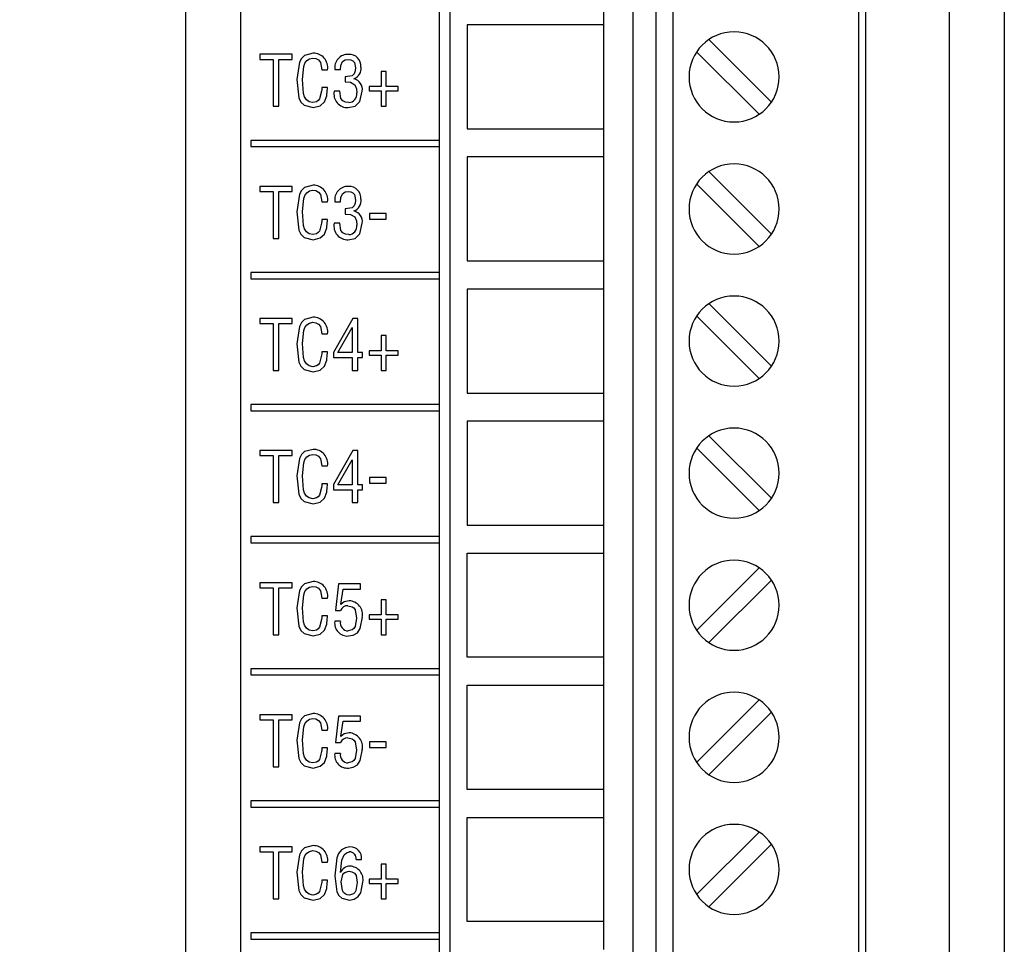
# Model space of a CAD drawing. Header units: millimetres. Extents: x 0 to 559, y 0 to 432.
# Tile 4 of 24: x 128 to 157, y 122 to 148. Entities that reach past the tile are written whole.
import ezdxf

# ---------------------------------------------------------------- set-up
doc = ezdxf.new("R2010")
doc.units = ezdxf.units.MM
doc.header["$LTSCALE"] = 2
doc.layers.add('DIMENSIONS', color=140, linetype='Continuous', lineweight=25)
doc.styles.add('SLDTEXTSTYLE0', font='TXT', dxfattribs={"width": 0.7})
doc.dimstyles.new('SLDDIMSTYLE0', dxfattribs={"dimtxt": 4.316016, "dimasz": 6.604, "dimexe": 0, "dimexo": 0.0625, "dimgap": 1.079004, "dimtad": 0, "dimtih": 1, "dimtoh": 1, "dimdec": 1, "dimrnd": 1e-09, "dimzin": 12, "dimdsep": 46, "dimtxsty": 'SLDTEXTSTYLE0', "dimsah": 1, "dimcen": 0.09, "dimadec": 0, "dimazin": 3, "dimtfac": 1, "dimtdec": 1, "dimtofl": 0, "dimtmove": 0, "dimatfit": 3, "dimfxl": 0, "dimfrac": 2, "dimtolj": 1, "dimtzin": 12, "dimarcsym": 0})

# ---------------------------------------------------------------- blocks, each defined once
blk = doc.blocks.new('_D')
at = {"layer": 'DIMENSIONS'}
for p, q in [((132.656, 200.076), (101.676, 200.076)), ((108.026, 200.076), (108.026, 155.633)), ((101.614, 147.807), (100.164, 147.807)), ((100.164, 147.807), (100.164, 140.947)), ((114.439, 147.807), (115.889, 147.807)), ((115.889, 147.807), (115.889, 140.947)), ((100.164, 140.947), (101.614, 140.947)), ((115.889, 140.947), (114.439, 140.947)), ((108.026, 95.537), (108.026, 139.981)), ((142.284, 95.537), (101.676, 95.537))]:
    blk.add_line(p, q, dxfattribs=at)
for points in [[(108.026, 200.076), (107.01, 193.472), (109.042, 193.472)], [(108.026, 95.537), (109.042, 102.141), (107.01, 102.141)]]:
    blk.add_solid(points, dxfattribs=at)
at = {"layer": 'DIMENSIONS', "char_height": 4.2333, "attachment_point": 1, "style": 'SLDTEXTSTYLE0'}
for s, insert in [('104.5', (99.818, 154.23)), ('4.12', (101.614, 146.404))]:
    blk.add_mtext(s, dxfattribs=dict(at, insert=insert))

msp = doc.modelspace()

# ---------------------------------------------------------------- linework, layer by layer
for p, q in [((155.043, 168.964), (155.043, 97.481)), ((156.629, 168.964), (156.629, 97.481)), ((140.333, 98.76), (140.333, 168.13)), ((140.633, 168.13), (140.633, 98.76)), ((145.914, 168.13), (145.914, 98.76)), ((146.582, 98.76), (146.582, 168.13)), ((147.065, 168.13), (147.065, 98.76)), ((152.433, 98.76), (152.433, 168.13)), ((152.633, 98.76), (152.633, 168.13)), ((134.605, 97.227), (134.605, 162.099)), ((133.019, 97.227), (133.019, 161.849)), ((145.07, 149.09), (145.07, 148.28)), ((145.07, 148.28), (141.133, 148.28)), ((141.133, 148.28), (141.133, 145.28)), ((145.07, 148.28), (145.07, 145.28)), ((149.912, 146.055), (148.108, 147.859)), ((136.085, 147.431), (135.147, 147.431)), ((135.147, 147.431), (135.147, 147.285)), ((135.147, 147.431), (135.147, 147.285)), ((136.085, 147.285), (136.085, 147.431)), ((147.754, 147.506), (149.558, 145.702)), ((135.147, 147.285), (135.536, 147.285)), ((135.536, 147.285), (135.536, 145.931)), ((135.536, 147.285), (135.536, 145.931)), ((135.536, 147.285), (135.536, 147.285)), ((135.697, 145.931), (135.697, 147.285)), ((135.697, 147.285), (136.085, 147.285)), ((136.676, 147.321), (136.676, 147.321)), ((137.707, 147.284), (137.707, 147.284)), ((136.945, 146.987), (137.106, 146.987)), ((137.316, 146.99), (137.477, 146.99)), ((137.909, 147.038), (137.909, 147.038)), ((138.794, 146.936), (138.651, 146.936)), ((138.651, 146.936), (138.651, 146.503)), ((138.652, 146.936), (138.652, 146.503)), ((138.794, 146.503), (138.794, 146.936)), ((136.22, 146.702), (136.22, 146.702)), ((137.611, 146.781), (137.611, 146.635)), ((137.611, 146.781), (137.611, 146.781)), ((137.611, 146.781), (137.611, 146.635)), ((137.611, 146.635), (137.611, 146.635)), ((137.868, 146.723), (137.868, 146.727)), ((136.935, 146.37), (136.935, 146.37)), ((137.106, 146.473), (136.945, 146.473)), ((137.46, 146.369), (137.296, 146.369)), ((137.946, 146.316), (137.946, 146.316)), ((138.651, 146.503), (138.309, 146.503)), ((138.309, 146.503), (138.309, 146.376)), ((138.309, 146.503), (138.309, 146.376)), ((138.309, 146.376), (138.651, 146.376)), ((138.652, 146.503), (138.651, 146.503)), ((138.651, 146.376), (138.651, 145.931)), ((138.652, 146.376), (138.651, 146.376)), ((138.652, 146.376), (138.652, 145.931)), ((139.138, 146.503), (138.794, 146.503)), ((138.794, 145.931), (138.794, 146.376)), ((138.794, 146.376), (139.138, 146.376)), ((139.138, 146.376), (139.138, 146.503)), ((136.676, 146.04), (136.676, 146.04)), ((137.717, 146.04), (137.716, 146.04)), ((135.536, 145.931), (135.697, 145.931)), ((138.651, 145.931), (138.794, 145.931)), ((141.133, 145.28), (145.07, 145.28)), ((145.07, 145.28), (145.07, 144.47)), ((140.333, 144.949), (134.893, 144.949)), ((134.893, 144.949), (134.893, 144.769)), ((134.893, 144.949), (134.893, 144.769)), ((134.893, 144.769), (140.333, 144.769)), ((145.07, 144.47), (141.133, 144.47)), ((141.133, 144.47), (141.133, 141.47)), ((145.07, 144.47), (145.07, 141.47)), ((149.912, 142.245), (148.108, 144.049)), ((136.085, 143.621), (135.147, 143.621)), ((135.147, 143.621), (135.147, 143.475)), ((135.147, 143.621), (135.147, 143.475)), ((135.147, 143.475), (135.536, 143.475)), ((135.536, 143.475), (135.536, 142.121)), ((135.536, 143.475), (135.536, 142.121)), ((135.536, 143.475), (135.536, 143.475)), ((135.697, 142.121), (135.697, 143.475)), ((135.697, 143.475), (136.085, 143.475)), ((136.085, 143.475), (136.085, 143.621)), ((136.676, 143.511), (136.676, 143.511)), ((137.707, 143.474), (137.707, 143.474)), ((147.754, 143.696), (149.558, 141.892)), ((136.945, 143.177), (137.106, 143.177)), ((137.316, 143.18), (137.477, 143.18)), ((137.909, 143.228), (137.909, 143.228)), ((136.22, 142.892), (136.22, 142.892)), ((137.611, 142.971), (137.611, 142.825)), ((137.611, 142.971), (137.611, 142.971)), ((137.611, 142.971), (137.611, 142.825)), ((137.868, 142.913), (137.868, 142.917)), ((137.106, 142.663), (136.945, 142.663)), ((137.611, 142.825), (137.611, 142.825)), ((138.796, 142.842), (138.316, 142.842)), ((138.316, 142.842), (138.316, 142.677)), ((138.316, 142.842), (138.316, 142.677)), ((138.316, 142.677), (138.796, 142.677)), ((138.796, 142.677), (138.796, 142.842)), ((136.935, 142.56), (136.935, 142.56)), ((137.46, 142.559), (137.296, 142.559)), ((137.946, 142.506), (137.946, 142.506)), ((135.536, 142.121), (135.697, 142.121)), ((136.676, 142.23), (136.676, 142.23)), ((137.717, 142.23), (137.716, 142.23)), ((141.133, 141.47), (145.07, 141.47)), ((145.07, 141.47), (145.07, 140.66)), ((140.333, 141.139), (134.893, 141.139)), ((134.893, 141.139), (134.893, 140.959)), ((134.893, 141.139), (134.893, 140.959)), ((134.893, 140.959), (140.333, 140.959)), ((145.07, 140.66), (141.133, 140.66)), ((141.133, 140.66), (141.133, 137.66)), ((145.07, 140.66), (145.07, 137.66)), ((149.912, 138.435), (148.108, 140.239)), ((136.085, 139.811), (135.147, 139.811)), ((135.147, 139.811), (135.147, 139.665)), ((135.147, 139.811), (135.147, 139.665)), ((136.085, 139.665), (136.085, 139.811)), ((137.83, 139.811), (137.277, 138.832)), ((137.831, 139.811), (137.277, 138.832)), ((137.978, 139.811), (137.83, 139.811)), ((137.978, 138.828), (137.978, 139.811)), ((147.754, 139.886), (149.558, 138.082)), ((135.147, 139.665), (135.536, 139.665)), ((135.536, 139.665), (135.536, 138.311)), ((135.536, 139.665), (135.536, 139.665)), ((135.536, 139.665), (135.536, 138.311)), ((135.697, 138.311), (135.697, 139.665)), ((135.697, 139.665), (136.085, 139.665)), ((136.676, 139.701), (136.676, 139.701)), ((137.405, 138.828), (137.813, 139.549)), ((137.813, 139.549), (137.817, 139.549)), ((137.817, 139.549), (137.817, 139.549)), ((137.817, 139.549), (137.817, 138.828)), ((137.817, 139.549), (137.817, 138.828)), ((136.945, 139.367), (137.106, 139.367)), ((138.794, 139.316), (138.651, 139.316)), ((138.651, 139.316), (138.651, 138.883)), ((138.652, 139.316), (138.652, 138.883)), ((138.794, 138.883), (138.794, 139.316)), ((136.22, 139.082), (136.22, 139.082)), ((136.935, 138.75), (136.935, 138.75)), ((137.106, 138.853), (136.945, 138.853)), ((137.277, 138.832), (137.277, 138.682)), ((137.277, 138.832), (137.277, 138.832)), ((137.277, 138.832), (137.277, 138.682)), ((137.277, 138.682), (137.817, 138.682)), ((137.817, 138.828), (137.405, 138.828)), ((137.817, 138.828), (137.817, 138.828)), ((137.817, 138.682), (137.817, 138.311)), ((137.817, 138.682), (137.817, 138.682)), ((137.817, 138.682), (137.817, 138.311)), ((138.112, 138.828), (137.978, 138.828)), ((137.978, 138.311), (137.978, 138.682)), ((137.978, 138.682), (138.112, 138.682)), ((138.112, 138.682), (138.112, 138.828)), ((138.651, 138.883), (138.309, 138.883)), ((138.309, 138.883), (138.309, 138.756)), ((138.309, 138.883), (138.309, 138.756)), ((138.309, 138.756), (138.651, 138.756)), ((138.652, 138.883), (138.651, 138.883)), ((138.651, 138.756), (138.651, 138.311)), ((138.652, 138.756), (138.651, 138.756)), ((138.652, 138.756), (138.652, 138.311)), ((139.138, 138.883), (138.794, 138.883)), ((138.794, 138.311), (138.794, 138.756)), ((138.794, 138.756), (139.138, 138.756)), ((139.138, 138.756), (139.138, 138.883)), ((136.676, 138.42), (136.676, 138.42)), ((135.536, 138.311), (135.697, 138.311)), ((137.817, 138.311), (137.978, 138.311)), ((138.651, 138.311), (138.794, 138.311)), ((141.133, 137.66), (145.07, 137.66)), ((145.07, 137.66), (145.07, 136.85)), ((140.333, 137.329), (134.893, 137.329)), ((134.893, 137.329), (134.893, 137.149)), ((134.893, 137.329), (134.893, 137.149)), ((134.893, 137.149), (140.333, 137.149)), ((145.07, 136.85), (141.133, 136.85)), ((141.133, 136.85), (141.133, 133.85)), ((145.07, 136.85), (145.07, 133.85)), ((149.912, 134.625), (148.108, 136.429)), ((147.754, 136.076), (149.558, 134.272)), ((136.085, 136.001), (135.147, 136.001)), ((135.147, 136.001), (135.147, 135.855)), ((135.147, 136.001), (135.147, 135.855)), ((135.147, 135.855), (135.536, 135.855)), ((135.536, 135.855), (135.536, 134.501)), ((135.536, 135.855), (135.536, 134.501)), ((135.536, 135.855), (135.536, 135.855)), ((135.697, 134.501), (135.697, 135.855)), ((135.697, 135.855), (136.085, 135.855)), ((136.085, 135.855), (136.085, 136.001)), ((136.676, 135.891), (136.676, 135.891)), ((137.83, 136.001), (137.277, 135.022)), ((137.831, 136.001), (137.277, 135.022)), ((137.978, 136.001), (137.83, 136.001)), ((137.978, 135.018), (137.978, 136.001)), ((136.945, 135.557), (137.106, 135.557)), ((137.405, 135.018), (137.813, 135.739)), ((137.813, 135.739), (137.817, 135.739)), ((137.817, 135.739), (137.817, 135.739)), ((137.817, 135.739), (137.817, 135.018)), ((137.817, 135.739), (137.817, 135.018)), ((136.22, 135.272), (136.22, 135.272)), ((138.796, 135.222), (138.316, 135.222)), ((138.316, 135.222), (138.316, 135.057)), ((138.316, 135.222), (138.316, 135.057)), ((138.796, 135.057), (138.796, 135.222)), ((136.935, 134.94), (136.935, 134.94)), ((137.106, 135.043), (136.945, 135.043)), ((137.277, 135.022), (137.277, 134.872)), ((137.277, 135.022), (137.277, 135.022)), ((137.277, 135.022), (137.277, 134.872)), ((137.817, 135.018), (137.405, 135.018)), ((137.817, 135.018), (137.817, 135.018)), ((138.112, 135.018), (137.978, 135.018)), ((138.112, 134.872), (138.112, 135.018)), ((138.316, 135.057), (138.796, 135.057)), ((137.277, 134.872), (137.817, 134.872)), ((137.817, 134.872), (137.817, 134.501)), ((137.817, 134.872), (137.817, 134.872)), ((137.817, 134.872), (137.817, 134.501)), ((137.978, 134.501), (137.978, 134.872)), ((137.978, 134.872), (138.112, 134.872)), ((135.536, 134.501), (135.697, 134.501)), ((136.676, 134.61), (136.676, 134.61)), ((137.817, 134.501), (137.978, 134.501)), ((141.133, 133.85), (145.07, 133.85)), ((145.07, 133.85), (145.07, 133.04)), ((140.333, 133.519), (134.893, 133.519)), ((134.893, 133.519), (134.893, 133.339)), ((134.893, 133.519), (134.893, 133.339)), ((134.893, 133.339), (140.333, 133.339)), ((141.133, 133.04), (145.07, 133.04)), ((141.133, 130.04), (141.133, 133.04)), ((145.07, 133.04), (145.07, 130.04)), ((147.754, 130.815), (149.558, 132.619)), ((136.085, 132.191), (135.147, 132.191)), ((135.147, 132.191), (135.147, 132.045)), ((135.147, 132.191), (135.147, 132.045)), ((136.085, 132.045), (136.085, 132.191)), ((137.423, 132.153), (137.339, 131.387)), ((137.424, 132.153), (137.339, 131.387)), ((138.058, 132.153), (137.423, 132.153)), ((138.058, 132.007), (138.058, 132.153)), ((149.912, 132.266), (148.108, 130.462)), ((135.147, 132.045), (135.536, 132.045)), ((135.536, 132.045), (135.536, 130.691)), ((135.536, 132.045), (135.536, 130.691)), ((135.536, 132.045), (135.536, 132.045)), ((135.697, 130.691), (135.697, 132.045)), ((135.697, 132.045), (136.085, 132.045)), ((136.676, 132.081), (136.676, 132.081)), ((137.489, 131.57), (137.556, 132.007)), ((137.556, 132.007), (138.058, 132.007)), ((136.945, 131.747), (137.106, 131.747)), ((137.493, 131.566), (137.489, 131.57)), ((137.493, 131.566), (137.493, 131.566)), ((137.693, 131.525), (137.692, 131.525)), ((138.794, 131.696), (138.651, 131.696)), ((138.651, 131.696), (138.651, 131.263)), ((138.652, 131.696), (138.652, 131.263)), ((138.794, 131.263), (138.794, 131.696)), ((136.22, 131.462), (136.22, 131.462)), ((137.106, 131.233), (136.945, 131.233)), ((137.339, 131.387), (137.481, 131.387)), ((138.651, 131.263), (138.309, 131.263)), ((138.309, 131.263), (138.309, 131.136)), ((138.309, 131.263), (138.309, 131.136)), ((138.652, 131.263), (138.651, 131.263)), ((139.138, 131.263), (138.794, 131.263)), ((139.138, 131.136), (139.138, 131.263)), ((136.935, 131.13), (136.935, 131.13)), ((137.479, 131.076), (137.314, 131.076)), ((137.945, 131.167), (137.945, 131.167)), ((138.309, 131.136), (138.651, 131.136)), ((138.651, 131.136), (138.651, 130.691)), ((138.652, 131.136), (138.651, 131.136)), ((138.652, 131.136), (138.652, 130.691)), ((138.794, 130.691), (138.794, 131.136)), ((138.794, 131.136), (139.138, 131.136)), ((135.536, 130.691), (135.697, 130.691)), ((136.676, 130.8), (136.676, 130.8)), ((137.703, 130.8), (137.703, 130.8)), ((138.651, 130.691), (138.794, 130.691)), ((145.07, 130.04), (141.133, 130.04)), ((145.07, 130.04), (145.07, 129.23)), ((140.333, 129.709), (134.893, 129.709)), ((134.893, 129.709), (134.893, 129.529)), ((134.893, 129.709), (134.893, 129.529)), ((134.893, 129.529), (140.333, 129.529)), ((141.133, 129.23), (145.07, 129.23)), ((141.133, 126.23), (141.133, 129.23)), ((145.07, 129.23), (145.07, 126.23)), ((147.754, 127.005), (149.558, 128.809)), ((149.912, 128.456), (148.108, 126.652)), ((136.085, 128.381), (135.147, 128.381)), ((135.147, 128.381), (135.147, 128.235)), ((135.147, 128.381), (135.147, 128.235)), ((135.147, 128.235), (135.536, 128.235)), ((135.536, 128.235), (135.536, 126.881)), ((135.536, 128.235), (135.536, 126.881)), ((135.536, 128.235), (135.536, 128.235)), ((135.697, 126.881), (135.697, 128.235)), ((135.697, 128.235), (136.085, 128.235)), ((136.085, 128.235), (136.085, 128.381)), ((136.676, 128.271), (136.676, 128.271)), ((137.423, 128.343), (137.339, 127.577)), ((137.424, 128.343), (137.339, 127.577)), ((138.058, 128.343), (137.423, 128.343)), ((137.489, 127.76), (137.556, 128.197)), ((137.556, 128.197), (138.058, 128.197)), ((138.058, 128.197), (138.058, 128.343)), ((136.945, 127.937), (137.106, 127.937)), ((136.22, 127.652), (136.22, 127.652)), ((137.339, 127.577), (137.481, 127.577)), ((137.493, 127.756), (137.489, 127.76)), ((137.493, 127.756), (137.493, 127.756)), ((137.693, 127.715), (137.692, 127.715)), ((138.796, 127.602), (138.316, 127.602)), ((138.316, 127.602), (138.316, 127.437)), ((138.316, 127.602), (138.316, 127.437)), ((138.796, 127.437), (138.796, 127.602)), ((136.935, 127.32), (136.935, 127.32)), ((137.106, 127.423), (136.945, 127.423)), ((137.479, 127.266), (137.314, 127.266)), ((137.945, 127.357), (137.945, 127.357)), ((138.316, 127.437), (138.796, 127.437)), ((136.676, 126.99), (136.676, 126.99)), ((137.703, 126.99), (137.703, 126.99)), ((135.536, 126.881), (135.697, 126.881)), ((145.07, 126.23), (141.133, 126.23)), ((145.07, 126.23), (145.07, 125.42)), ((140.333, 125.899), (134.893, 125.899)), ((134.893, 125.899), (134.893, 125.719)), ((134.893, 125.899), (134.893, 125.719)), ((134.893, 125.719), (140.333, 125.719)), ((141.133, 125.42), (145.07, 125.42)), ((141.133, 122.42), (141.133, 125.42)), ((145.07, 125.42), (145.07, 122.42)), ((147.754, 123.195), (149.558, 124.999)), ((136.085, 124.571), (135.147, 124.571)), ((135.147, 124.571), (135.147, 124.425)), ((135.147, 124.571), (135.147, 124.425)), ((135.147, 124.425), (135.536, 124.425)), ((135.536, 124.425), (135.536, 123.071)), ((135.536, 124.425), (135.536, 123.071)), ((135.536, 124.425), (135.536, 124.425)), ((135.697, 123.071), (135.697, 124.425)), ((135.697, 124.425), (136.085, 124.425)), ((136.085, 124.425), (136.085, 124.571)), ((136.676, 124.461), (136.676, 124.461)), ((137.734, 124.424), (137.734, 124.424)), ((149.912, 124.646), (148.108, 122.842)), ((137.928, 124.21), (138.089, 124.21)), ((136.945, 124.127), (137.106, 124.127)), ((137.726, 123.868), (137.726, 123.868)), ((138.794, 124.076), (138.651, 124.076)), ((138.651, 124.076), (138.651, 123.643)), ((138.652, 124.076), (138.652, 123.643)), ((138.794, 123.643), (138.794, 124.076)), ((136.22, 123.842), (136.22, 123.842)), ((137.106, 123.613), (136.945, 123.613)), ((137.314, 123.731), (137.314, 123.731)), ((137.482, 123.834), (137.479, 123.834)), ((137.482, 123.834), (137.482, 123.834)), ((138.651, 123.643), (138.309, 123.643)), ((138.309, 123.643), (138.309, 123.516)), ((138.309, 123.643), (138.309, 123.516)), ((138.652, 123.643), (138.651, 123.643)), ((139.138, 123.643), (138.794, 123.643)), ((139.138, 123.516), (139.138, 123.643)), ((136.935, 123.51), (136.935, 123.51)), ((137.964, 123.547), (137.963, 123.547)), ((137.963, 123.547), (137.963, 123.547)), ((138.309, 123.516), (138.651, 123.516)), ((138.651, 123.516), (138.651, 123.071)), ((138.652, 123.516), (138.651, 123.516)), ((138.652, 123.516), (138.652, 123.071)), ((138.794, 123.071), (138.794, 123.516)), ((138.794, 123.516), (139.138, 123.516)), ((135.536, 123.071), (135.697, 123.071)), ((136.676, 123.18), (136.676, 123.18)), ((137.738, 123.18), (137.738, 123.18)), ((137.741, 123.033), (137.742, 123.033)), ((138.651, 123.071), (138.794, 123.071)), ((145.07, 122.42), (141.133, 122.42)), ((145.07, 122.42), (145.07, 121.61)), ((140.333, 122.089), (134.893, 122.089)), ((134.893, 122.089), (134.893, 121.909)), ((134.893, 122.089), (134.893, 121.909)), ((134.893, 121.909), (140.333, 121.909))]:
    msp.add_line(p, q)
at = {"flags": 128}
for points in [[(136.688, 147.467), (136.445, 147.401), (136.351, 147.315), (136.293, 147.203), (136.22, 146.702)], [(136.688, 147.467), (136.445, 147.401), (136.351, 147.315), (136.293, 147.203), (136.22, 146.702)], [(136.385, 146.706), (136.421, 147.082), (136.45, 147.172), (136.504, 147.249), (136.583, 147.3), (136.676, 147.321)], [(136.676, 147.321), (136.766, 147.309), (136.847, 147.268), (136.901, 147.196), (136.945, 146.987)], [(136.676, 147.321), (136.766, 147.309), (136.847, 147.268), (136.901, 147.196), (136.945, 146.987)], [(137.477, 146.99), (137.487, 147.11), (137.534, 147.22), (137.613, 147.27), (137.707, 147.284)], [(137.707, 147.284), (137.775, 147.276), (137.837, 147.248), (137.88, 147.195), (137.909, 147.038)], [(137.707, 147.284), (137.775, 147.276), (137.837, 147.248), (137.88, 147.195), (137.909, 147.038)], [(137.909, 147.038), (137.901, 146.951), (137.874, 146.869), (137.812, 146.811), (137.611, 146.781)], [(137.909, 147.038), (137.901, 146.951), (137.874, 146.869), (137.812, 146.811), (137.611, 146.781)], [(136.22, 146.702), (136.281, 146.173), (136.337, 146.053), (136.434, 145.962), (136.69, 145.893)], [(136.22, 146.702), (136.281, 146.173), (136.337, 146.053), (136.435, 145.962), (136.69, 145.893)], [(136.676, 146.04), (136.578, 146.064), (136.495, 146.121), (136.44, 146.206), (136.412, 146.303), (136.385, 146.706)], [(137.611, 146.635), (137.765, 146.624), (137.896, 146.549), (137.938, 146.437), (137.946, 146.316)], [(137.611, 146.635), (137.765, 146.624), (137.896, 146.549), (137.938, 146.437), (137.946, 146.316)], [(136.935, 146.37), (136.873, 146.144), (136.838, 146.097), (136.79, 146.064), (136.676, 146.04)], [(136.935, 146.37), (136.873, 146.144), (136.838, 146.097), (136.79, 146.064), (136.676, 146.04)], [(136.945, 146.473), (136.939, 146.415), (136.935, 146.37)], [(136.945, 146.473), (136.939, 146.415), (136.935, 146.37)], [(137.013, 146.057), (137.082, 146.232), (137.098, 146.38)], [(137.098, 146.38), (137.103, 146.432), (137.106, 146.473)], [(137.716, 146.04), (137.627, 146.051), (137.545, 146.09), (137.491, 146.161), (137.46, 146.369)], [(137.703, 145.893), (137.898, 145.933), (138.041, 146.068), (138.107, 146.371)], [(136.69, 145.893), (136.893, 145.944), (137.013, 146.057)], [(136.688, 143.657), (136.445, 143.591), (136.351, 143.505), (136.293, 143.393), (136.22, 142.892)], [(136.688, 143.657), (136.445, 143.591), (136.351, 143.505), (136.293, 143.393), (136.22, 142.892)], [(136.385, 142.896), (136.421, 143.272), (136.45, 143.362), (136.504, 143.439), (136.583, 143.49), (136.676, 143.511)], [(136.676, 143.511), (136.766, 143.499), (136.847, 143.458), (136.901, 143.386), (136.945, 143.177)], [(136.676, 143.511), (136.766, 143.499), (136.847, 143.458), (136.901, 143.386), (136.945, 143.177)], [(137.477, 143.18), (137.487, 143.3), (137.534, 143.41), (137.613, 143.46), (137.707, 143.474)], [(137.707, 143.474), (137.775, 143.466), (137.837, 143.438), (137.88, 143.385), (137.909, 143.228)], [(137.707, 143.474), (137.775, 143.466), (137.837, 143.438), (137.88, 143.385), (137.909, 143.228)], [(137.909, 143.228), (137.901, 143.141), (137.874, 143.059), (137.812, 143.001), (137.611, 142.971)], [(137.909, 143.228), (137.901, 143.141), (137.874, 143.059), (137.812, 143.001), (137.611, 142.971)], [(136.22, 142.892), (136.281, 142.363), (136.337, 142.243), (136.434, 142.152), (136.69, 142.083)], [(136.22, 142.892), (136.281, 142.363), (136.337, 142.243), (136.435, 142.152), (136.69, 142.083)], [(136.676, 142.23), (136.578, 142.254), (136.495, 142.311), (136.44, 142.396), (136.412, 142.493), (136.385, 142.896)], [(136.945, 142.663), (136.939, 142.605), (136.935, 142.56)], [(136.945, 142.663), (136.939, 142.605), (136.935, 142.56)], [(137.098, 142.57), (137.103, 142.622), (137.106, 142.663)], [(137.611, 142.825), (137.765, 142.814), (137.896, 142.739), (137.938, 142.627), (137.946, 142.506)], [(137.611, 142.825), (137.765, 142.814), (137.896, 142.739), (137.938, 142.627), (137.946, 142.506)], [(136.935, 142.56), (136.873, 142.334), (136.838, 142.287), (136.79, 142.254), (136.676, 142.23)], [(136.935, 142.56), (136.873, 142.334), (136.838, 142.287), (136.79, 142.254), (136.676, 142.23)], [(137.013, 142.247), (137.082, 142.422), (137.098, 142.57)], [(137.716, 142.23), (137.627, 142.241), (137.545, 142.28), (137.491, 142.351), (137.46, 142.559)], [(137.703, 142.083), (137.898, 142.123), (138.041, 142.258), (138.107, 142.561)], [(136.69, 142.083), (136.893, 142.134), (137.013, 142.247)], [(136.688, 139.847), (136.445, 139.781), (136.351, 139.695), (136.293, 139.583), (136.22, 139.082)], [(136.688, 139.847), (136.445, 139.781), (136.351, 139.695), (136.293, 139.583), (136.22, 139.082)], [(136.385, 139.086), (136.421, 139.462), (136.45, 139.552), (136.504, 139.629), (136.583, 139.68), (136.676, 139.701)], [(136.676, 139.701), (136.766, 139.689), (136.847, 139.648), (136.901, 139.576), (136.945, 139.367)], [(136.676, 139.701), (136.766, 139.689), (136.847, 139.648), (136.901, 139.576), (136.945, 139.367)], [(136.22, 139.082), (136.281, 138.553), (136.337, 138.433), (136.434, 138.342), (136.69, 138.273)], [(136.22, 139.082), (136.281, 138.553), (136.337, 138.433), (136.435, 138.342), (136.69, 138.273)], [(136.676, 138.42), (136.578, 138.444), (136.495, 138.501), (136.44, 138.586), (136.412, 138.683), (136.385, 139.086)], [(136.935, 138.75), (136.873, 138.524), (136.838, 138.477), (136.79, 138.444), (136.676, 138.42)], [(136.935, 138.75), (136.873, 138.524), (136.838, 138.477), (136.79, 138.444), (136.676, 138.42)], [(136.945, 138.853), (136.939, 138.795), (136.935, 138.75)], [(136.945, 138.853), (136.939, 138.795), (136.935, 138.75)], [(137.013, 138.437), (137.082, 138.612), (137.098, 138.76)], [(137.098, 138.76), (137.103, 138.812), (137.106, 138.853)], [(136.69, 138.273), (136.893, 138.324), (137.013, 138.437)], [(136.688, 136.037), (136.445, 135.971), (136.351, 135.885), (136.293, 135.773), (136.22, 135.272)], [(136.688, 136.037), (136.445, 135.971), (136.351, 135.885), (136.293, 135.773), (136.22, 135.272)], [(136.385, 135.276), (136.421, 135.652), (136.45, 135.742), (136.504, 135.819), (136.583, 135.87), (136.676, 135.891)], [(136.676, 135.891), (136.766, 135.879), (136.847, 135.838), (136.901, 135.766), (136.945, 135.557)], [(136.676, 135.891), (136.766, 135.879), (136.847, 135.838), (136.901, 135.766), (136.945, 135.557)], [(136.22, 135.272), (136.281, 134.743), (136.337, 134.623), (136.434, 134.532), (136.69, 134.463)], [(136.22, 135.272), (136.281, 134.743), (136.337, 134.623), (136.435, 134.532), (136.69, 134.463)], [(136.676, 134.61), (136.578, 134.634), (136.495, 134.691), (136.44, 134.776), (136.412, 134.873), (136.385, 135.276)], [(136.935, 134.94), (136.873, 134.714), (136.838, 134.667), (136.79, 134.634), (136.676, 134.61)], [(136.935, 134.94), (136.873, 134.714), (136.838, 134.667), (136.79, 134.634), (136.676, 134.61)], [(136.945, 135.043), (136.939, 134.985), (136.935, 134.94)], [(136.945, 135.043), (136.939, 134.985), (136.935, 134.94)], [(137.013, 134.627), (137.082, 134.802), (137.098, 134.95)], [(137.098, 134.95), (137.103, 135.002), (137.106, 135.043)], [(136.69, 134.463), (136.893, 134.514), (137.013, 134.627)], [(136.688, 132.227), (136.445, 132.161), (136.351, 132.075), (136.293, 131.963), (136.22, 131.462)], [(136.688, 132.227), (136.445, 132.161), (136.351, 132.075), (136.293, 131.963), (136.22, 131.462)], [(136.385, 131.466), (136.421, 131.842), (136.45, 131.932), (136.504, 132.009), (136.583, 132.06), (136.676, 132.081)], [(136.676, 132.081), (136.766, 132.069), (136.847, 132.028), (136.901, 131.956), (136.945, 131.747)], [(136.676, 132.081), (136.766, 132.069), (136.847, 132.028), (136.901, 131.956), (136.945, 131.747)], [(137.733, 131.671), (137.586, 131.639), (137.493, 131.566)], [(137.733, 131.671), (137.586, 131.639), (137.493, 131.566)], [(137.692, 131.525), (137.814, 131.498), (137.864, 131.462), (137.899, 131.411), (137.945, 131.167)], [(137.693, 131.525), (137.814, 131.498), (137.864, 131.462), (137.899, 131.411), (137.945, 131.167)], [(136.22, 131.462), (136.281, 130.933), (136.337, 130.813), (136.434, 130.722), (136.69, 130.653)], [(136.22, 131.462), (136.281, 130.933), (136.337, 130.813), (136.435, 130.722), (136.69, 130.653)], [(136.676, 130.8), (136.578, 130.824), (136.495, 130.881), (136.44, 130.966), (136.412, 131.063), (136.385, 131.466)], [(136.945, 131.233), (136.939, 131.175), (136.935, 131.13)], [(136.945, 131.233), (136.939, 131.175), (136.935, 131.13)], [(136.935, 131.13), (136.873, 130.904), (136.838, 130.857), (136.79, 130.824), (136.676, 130.8)], [(136.935, 131.13), (136.873, 130.904), (136.838, 130.857), (136.79, 130.824), (136.676, 130.8)], [(137.013, 130.817), (137.082, 130.992), (137.098, 131.14)], [(137.098, 131.14), (137.103, 131.192), (137.106, 131.233)], [(137.945, 131.167), (137.898, 130.927), (137.866, 130.874), (137.82, 130.833), (137.703, 130.8)], [(137.945, 131.167), (137.898, 130.927), (137.866, 130.874), (137.82, 130.833), (137.703, 130.8)], [(137.707, 130.653), (137.847, 130.677), (137.968, 130.749), (138.046, 130.867), (138.109, 131.194)], [(136.69, 130.653), (136.893, 130.704), (137.013, 130.817)], [(136.688, 128.417), (136.445, 128.351), (136.351, 128.265), (136.293, 128.153), (136.22, 127.652)], [(136.688, 128.417), (136.445, 128.351), (136.351, 128.265), (136.293, 128.153), (136.22, 127.652)], [(136.385, 127.656), (136.421, 128.032), (136.45, 128.122), (136.504, 128.199), (136.583, 128.25), (136.676, 128.271)], [(136.676, 128.271), (136.766, 128.259), (136.847, 128.218), (136.901, 128.146), (136.945, 127.937)], [(136.676, 128.271), (136.766, 128.259), (136.847, 128.218), (136.901, 128.146), (136.945, 127.937)], [(137.733, 127.861), (137.586, 127.829), (137.493, 127.756)], [(137.733, 127.861), (137.586, 127.829), (137.493, 127.756)], [(136.22, 127.652), (136.281, 127.123), (136.337, 127.003), (136.434, 126.912), (136.69, 126.843)], [(136.22, 127.652), (136.281, 127.123), (136.337, 127.003), (136.435, 126.912), (136.69, 126.843)], [(136.676, 126.99), (136.578, 127.014), (136.495, 127.071), (136.44, 127.156), (136.412, 127.253), (136.385, 127.656)], [(137.692, 127.715), (137.814, 127.688), (137.864, 127.652), (137.899, 127.601), (137.945, 127.357)], [(137.693, 127.715), (137.814, 127.688), (137.864, 127.652), (137.899, 127.601), (137.945, 127.357)], [(136.935, 127.32), (136.873, 127.094), (136.838, 127.047), (136.79, 127.014), (136.676, 126.99)], [(136.935, 127.32), (136.873, 127.094), (136.838, 127.047), (136.79, 127.014), (136.676, 126.99)], [(136.945, 127.423), (136.939, 127.365), (136.935, 127.32)], [(136.945, 127.423), (136.939, 127.365), (136.935, 127.32)], [(137.013, 127.007), (137.082, 127.182), (137.098, 127.33)], [(137.098, 127.33), (137.103, 127.382), (137.106, 127.423)], [(137.945, 127.357), (137.898, 127.117), (137.866, 127.064), (137.82, 127.023), (137.703, 126.99)], [(137.945, 127.357), (137.898, 127.117), (137.866, 127.064), (137.82, 127.023), (137.703, 126.99)], [(137.707, 126.843), (137.847, 126.867), (137.968, 126.939), (138.046, 127.057), (138.109, 127.384)], [(136.69, 126.843), (136.893, 126.894), (137.013, 127.007)], [(136.688, 124.607), (136.445, 124.541), (136.351, 124.455), (136.293, 124.343), (136.22, 123.842)], [(136.688, 124.607), (136.445, 124.541), (136.351, 124.455), (136.293, 124.343), (136.22, 123.842)], [(136.385, 123.846), (136.421, 124.222), (136.45, 124.312), (136.504, 124.389), (136.583, 124.44), (136.676, 124.461)], [(136.676, 124.461), (136.766, 124.449), (136.847, 124.408), (136.901, 124.336), (136.945, 124.127)], [(136.676, 124.461), (136.766, 124.449), (136.847, 124.408), (136.901, 124.336), (136.945, 124.127)], [(137.752, 124.57), (137.622, 124.546), (137.505, 124.483), (137.419, 124.382), (137.371, 124.258), (137.314, 123.731)], [(137.752, 124.57), (137.622, 124.546), (137.505, 124.483), (137.419, 124.382), (137.371, 124.258), (137.314, 123.731)], [(137.479, 123.834), (137.515, 124.183), (137.581, 124.344), (137.649, 124.4), (137.734, 124.424)], [(137.498, 123.563), (137.543, 123.773), (137.575, 123.816), (137.62, 123.845), (137.726, 123.868)], [(137.726, 123.868), (137.809, 123.855), (137.882, 123.813), (137.929, 123.742), (137.963, 123.547)], [(137.726, 123.868), (137.809, 123.855), (137.882, 123.813), (137.929, 123.742), (137.963, 123.547)], [(136.22, 123.842), (136.281, 123.313), (136.337, 123.193), (136.434, 123.102), (136.69, 123.033)], [(136.22, 123.842), (136.281, 123.313), (136.337, 123.193), (136.435, 123.102), (136.69, 123.033)], [(136.676, 123.18), (136.578, 123.204), (136.495, 123.261), (136.44, 123.346), (136.412, 123.443), (136.385, 123.846)], [(136.945, 123.613), (136.939, 123.555), (136.935, 123.51)], [(136.945, 123.613), (136.939, 123.555), (136.935, 123.51)], [(137.098, 123.52), (137.103, 123.572), (137.106, 123.613)], [(137.314, 123.731), (137.377, 123.271), (137.431, 123.168), (137.518, 123.092), (137.741, 123.033)], [(137.314, 123.731), (137.377, 123.271), (137.431, 123.168), (137.518, 123.092), (137.742, 123.033)], [(136.935, 123.51), (136.873, 123.284), (136.838, 123.237), (136.79, 123.204), (136.676, 123.18)], [(136.935, 123.51), (136.873, 123.284), (136.838, 123.237), (136.79, 123.204), (136.676, 123.18)], [(137.013, 123.197), (137.082, 123.372), (137.098, 123.52)], [(137.738, 123.18), (137.674, 123.186), (137.615, 123.211), (137.567, 123.254), (137.533, 123.309), (137.498, 123.563)], [(137.964, 123.547), (137.924, 123.309), (137.896, 123.256), (137.853, 123.214), (137.738, 123.18)], [(137.963, 123.547), (137.924, 123.309), (137.896, 123.256), (137.852, 123.214), (137.738, 123.18)], [(137.742, 123.033), (137.874, 123.06), (137.985, 123.136), (138.063, 123.246), (138.128, 123.557)], [(136.69, 123.033), (136.893, 123.084), (137.013, 123.197)]]:
    msp.add_lwpolyline(points, dxfattribs=at)
for centre, radius, start, end in [((148.833, 146.78), 1.3, 90, 270), ((148.833, 146.78), 1.3, 270, 90), ((136.693, 147.049), 0.418, 351.4947, 90.6778), ((137.693, 147.049), 0.382, 87.2773, 188.959), ((137.693, 147.049), 0.382, 87.2773, 188.959), ((137.726, 147.086), 0.345, 356.0823, 92.5932), ((137.768, 147.016), 0.306, 289.1419, 8.62), ((137.788, 146.411), 0.322, 352.9388, 75.5009), ((137.683, 146.288), 0.395, 168.1843, 272.9246), ((137.683, 146.288), 0.395, 168.1843, 272.9246), ((137.712, 146.277), 0.237, 270.9926, 9.4812), ((137.713, 146.277), 0.237, 270.9926, 9.4812), ((148.833, 142.97), 1.3, 90, 270), ((148.833, 142.97), 1.3, 270, 90), ((136.693, 143.239), 0.418, 351.4947, 90.6778), ((137.693, 143.239), 0.382, 87.2773, 188.959), ((137.693, 143.239), 0.382, 87.2773, 188.959), ((137.726, 143.276), 0.345, 356.0823, 92.5932), ((137.768, 143.206), 0.306, 289.1419, 8.62), ((137.788, 142.601), 0.322, 352.9388, 75.5009), ((137.683, 142.478), 0.395, 168.1843, 272.9246), ((137.683, 142.478), 0.395, 168.1843, 272.9246), ((137.712, 142.467), 0.237, 270.9926, 9.4812), ((137.713, 142.467), 0.237, 270.9926, 9.4812), ((148.833, 139.16), 1.3, 90, 270), ((148.833, 139.16), 1.3, 270, 90), ((136.693, 139.429), 0.418, 351.4947, 90.6778), ((148.833, 135.35), 1.3, 90, 270), ((148.833, 135.35), 1.3, 270, 90), ((136.693, 135.619), 0.418, 351.4947, 90.6778), ((148.833, 131.54), 1.3, 90, 270), ((148.833, 131.54), 1.3, 270, 90), ((136.693, 131.809), 0.418, 351.4947, 90.6778), ((137.681, 131.312), 0.214, 86.8728, 159.3449), ((137.71, 131.266), 0.405, 349.669, 86.8121), ((137.676, 131.018), 0.366, 170.9593, 274.8079), ((137.676, 131.018), 0.366, 170.9593, 274.8079), ((137.7, 131.026), 0.226, 167.3189, 270.699), ((148.833, 127.73), 1.3, 90, 270), ((148.833, 127.73), 1.3, 270, 90), ((136.693, 127.999), 0.418, 351.4947, 90.6778), ((137.71, 127.456), 0.405, 349.669, 86.8121), ((137.681, 127.502), 0.214, 86.8728, 159.3449), ((137.676, 127.208), 0.366, 170.9593, 274.8079), ((137.676, 127.208), 0.366, 170.9593, 274.8079), ((137.7, 127.216), 0.226, 167.3189, 270.699), ((148.833, 123.92), 1.3, 90, 270), ((148.833, 123.92), 1.3, 270, 90), ((136.693, 124.189), 0.418, 351.4947, 90.6778), ((137.745, 124.24), 0.185, 350.6508, 93.6627), ((137.746, 124.24), 0.185, 350.6508, 93.6627), ((137.763, 124.243), 0.328, 354.2859, 91.9006), ((137.752, 123.723), 0.291, 89.6722, 157.5967), ((137.752, 123.723), 0.291, 89.6722, 157.5967), ((137.738, 123.62), 0.394, 350.8231, 87.8287)]:
    msp.add_arc(centre, radius, start, end)

# ---------------------------------------------------------------- dimensions: what is measured, and where the dimension line sits
at = {"layer": 'DIMENSIONS'}
dim = msp.add_linear_dim(base=(108.026, 95.537), p1=(135.196, 200.076), p2=(144.824, 95.537), angle=90, dimstyle='SLDDIMSTYLE0', dxfattribs=at)
dim.commit()
dim.dimension.update_dxf_attribs({"geometry": '_D', "text_midpoint": (108.026, 147.807), "dimtype": 160})

doc.saveas('drawing.dxf')
